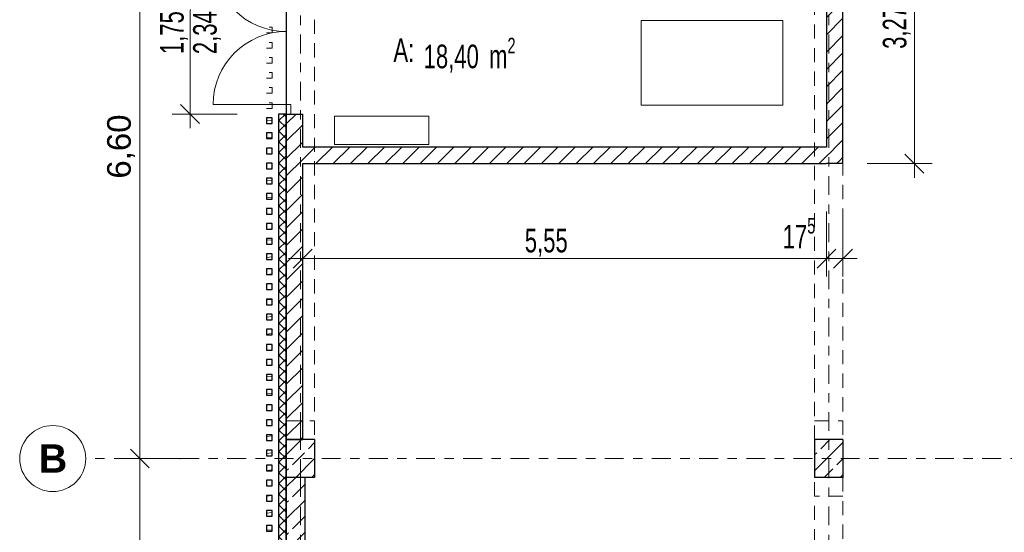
# Model space of a CAD drawing. Header units: metres. Extents: x -3.3 to 34.5, y -5.3 to 16.4.
# Tile 4 of 15: x -3 to 7.5, y 5.8 to 11.3. Entities that reach past the tile are written whole.
import ezdxf

# ---------------------------------------------------------------- set-up
doc = ezdxf.new("R2010")
doc.units = ezdxf.units.M
doc.header["$MEASUREMENT"] = 0
doc.set_wipeout_variables(frame=1)
for name, pattern in [('Achse', [0.4, 0.2, -0.1, 0, -0.1]), ('Raster', [0.4, 0.2, -0.1, 0, -0.1]), ('Untersicht', [0.2, 0.15, -0.05]), ('Wipeout_Contour', [1, 0, -1])]:
    doc.linetypes.add(name, pattern=pattern)
for name, color, linetype in [('Neubau_10 Fassade', 7, 'Continuous'), ('Neubau_10 Stütze', 7, 'Continuous'), ('Neubau_10 Wand Aussen', 7, 'Continuous'), ('Neubau_10 Wand Innen', 7, 'Continuous'), ('Neubau_20 Decke Roh', 7, 'Continuous'), ('Neubau_20 Träger', 7, 'Continuous'), ('Neubau_50 Linien', 7, 'Continuous'), ('Neubau_70 Elt', 7, 'Continuous'), ('Neubau_80 Raum', 7, 'Continuous'), ('Neubau_86 Achsraster', 7, 'Continuous'), ('Neubau_93 1_100 Bemaßung', 7, 'Continuous')]:
    doc.layers.add(name, color=color, linetype=linetype)
doc.styles.add('ERSTELLTER_STIL_1', font='GOTHIC.TTF', dxfattribs={"width": 0.7})
doc.styles.add('ERSTELLTER_STIL_2', font='arial.ttf')
doc.styles.add('ERSTELLTER_STIL_3', font='arialbd.ttf')
doc.dimstyles.new('ERSTELLTER_STIL__1', dxfattribs={"dimtxt": 0.25, "dimasz": 0.190285, "dimexe": 0.18, "dimexo": 0.5, "dimgap": 0, "dimtad": 1, "dimzin": 0, "dimdsep": 46, "dimtxsty": 'ERSTELLTER_STIL_2', "dimblk": 'ARROWHEAD_6', "dimblk1": 'ARROWHEAD_6', "dimblk2": 'ARROWHEAD_6', "dimcen": 0.09, "dimclrd": 7, "dimclre": 7, "dimclrt": 7, "dimazin": 0, "dimtfac": 1, "dimtdec": 4, "dimtmove": 0, "dimatfit": 3, "dimfxl": 1, "dimtolj": 1, "dimtzin": 0, "dimarcsym": 0})
doc.dimstyles.new('ERSTELLTER_STIL__2', dxfattribs={"dimtxt": 0.25, "dimasz": 0.190285, "dimexe": 0.18, "dimexo": 0.5, "dimgap": 0, "dimtad": 1, "dimtih": 1, "dimtoh": 1, "dimzin": 0, "dimdsep": 46, "dimtxsty": 'ERSTELLTER_STIL_2', "dimblk": 'ARROWHEAD_6', "dimblk1": 'ARROWHEAD_6', "dimblk2": 'ARROWHEAD_6', "dimcen": 0.09, "dimclrd": 7, "dimclre": 7, "dimclrt": 7, "dimazin": 0, "dimtfac": 1, "dimtdec": 4, "dimtmove": 0, "dimatfit": 3, "dimfxl": 1, "dimtolj": 1, "dimtzin": 0, "dimarcsym": 0})
doc.dimstyles.new('ERSTELLTER_STIL__3', dxfattribs={"dimtxt": 0.25, "dimasz": 0.190285, "dimexe": 0.18, "dimexo": 0.5, "dimgap": 0, "dimtad": 1, "dimtih": 1, "dimtoh": 1, "dimzin": 0, "dimdsep": 46, "dimtxsty": 'ERSTELLTER_STIL_1', "dimblk": 'ARROWHEAD_6', "dimblk1": 'ARROWHEAD_6', "dimblk2": 'ARROWHEAD_6', "dimcen": 0.09, "dimclrd": 7, "dimclre": 7, "dimclrt": 7, "dimazin": 0, "dimtfac": 1, "dimtdec": 4, "dimtmove": 0, "dimatfit": 3, "dimfxl": 1, "dimtolj": 1, "dimtzin": 0, "dimarcsym": 0})
doc.dimstyles.new('ERSTELLTER_STIL__4', dxfattribs={"dimtxt": 0.25, "dimasz": 0.190285, "dimexe": 0.18, "dimexo": 0.5, "dimgap": 0, "dimtad": 1, "dimzin": 0, "dimdsep": 46, "dimtxsty": 'ERSTELLTER_STIL_1', "dimblk": 'ARROWHEAD_6', "dimblk1": 'ARROWHEAD_6', "dimblk2": 'ARROWHEAD_6', "dimcen": 0.09, "dimclrd": 7, "dimclre": 7, "dimclrt": 7, "dimazin": 0, "dimtfac": 1, "dimtdec": 4, "dimtmove": 0, "dimatfit": 3, "dimfxl": 1, "dimtolj": 1, "dimtzin": 0, "dimarcsym": 0})
doc.dimstyles.new('ERSTELLTER_STIL__5', dxfattribs={"dimtxt": 0.25, "dimasz": 0.190285, "dimexe": 0.18, "dimexo": 0.5, "dimgap": 0, "dimtad": 1, "dimzin": 0, "dimdsep": 46, "dimtxsty": 'ERSTELLTER_STIL_1', "dimblk": 'ARROWHEAD_6', "dimblk1": 'ARROWHEAD_6', "dimblk2": 'ARROWHEAD_6', "dimcen": 0.09, "dimclrd": 7, "dimclre": 7, "dimclrt": 7, "dimazin": 0, "dimtfac": 1, "dimtdec": 4, "dimtmove": 2, "dimatfit": 3, "dimfxl": 1, "dimtolj": 1, "dimtzin": 0, "dimarcsym": 0})
pattern_1 = [(45, (0, 0), (-0.1697056, 0.1697056), []), (45, (-0.08485, 0.08485), (-0.1697056, 0.1697056), [0.18, -0.06])]
pattern_2 = [(45, (0, 0), (-0.0919239, 0.0919239), [])]
pattern_3 = [(5, (0, 0), (-0.007844, 0.0896575), [])]

# ---------------------------------------------------------------- blocks, each defined once
blk = doc.blocks.new('*D1')
at = {"layer": 'Neubau_93 1_100 Bemaßung', "color": 7, "linetype": 'Continuous', "lineweight": 13, "transparency": 16777216}
for p, q in [((-1.601, 13.1), (-1.801, 13.3)), ((-1.701, 13.35), (-1.701, 13.2)), ((-1.889, 13.2), (-1.201, 13.2)), ((-1.601, 6.5), (-1.801, 6.7)), ((-1.889, 6.6), (-1.201, 6.6))]:
    blk.add_line(p, q, dxfattribs=at)
at = {"color": 254, "linetype": 'Wipeout_Contour', "lineweight": 0, "ltscale": 40.38185, "transparency": 16777216}
blk.add_wipeout([(-1.701, 9.516), (-1.701, 10.284), (-2.051, 10.284), (-2.051, 9.516)], dxfattribs=at).dxf.layer = 'Neubau_93 1_100 Bemaßung'
at = {"layer": 'Neubau_93 1_100 Bemaßung', "color": 7, "linetype": 'Continuous', "lineweight": 13, "transparency": 16777216}
blk.add_line((-1.701, 13.2), (-1.701, 6.6), dxfattribs=at)
at = {"layer": 'Neubau_93 1_100 Bemaßung', "color": 7, "lineweight": 13, "transparency": 16777216, "insert": (-1.751, 9.566), "char_height": 0.25, "attachment_point": 7, "rotation": 90, "style": 'ERSTELLTER_STIL_2'}
blk.add_mtext('\\A1;6,60', dxfattribs=at)
blk = doc.blocks.new('ARROWHEAD_6')
at = {"color": 0, "linetype": 'Continuous', "lineweight": 0}
for p, q in [((0, 0), (-1, 0)), ((-0.5, -0.5), (0.5, 0.5))]:
    blk.add_line(p, q, dxfattribs=at)
blk = doc.blocks.new('*D3')
at = {"layer": 'Neubau_93 1_100 Bemaßung', "color": 7, "linetype": 'Continuous', "lineweight": 13, "transparency": 16777216}
for p, q in [((-1.601, 6.5), (-1.801, 6.7)), ((-1.889, 6.6), (-1.201, 6.6)), ((-1.801, 0.1), (-1.601, -0.1)), ((-1.889, 0), (-1.201, 0)), ((-1.701, 0), (-1.701, -0.15))]:
    blk.add_line(p, q, dxfattribs=at)
at = {"color": 254, "linetype": 'Wipeout_Contour', "lineweight": 0, "ltscale": 15.471939, "transparency": 16777216}
blk.add_wipeout([(-1.701, 2.916), (-1.701, 3.684), (-2.051, 3.684), (-2.051, 2.916)], dxfattribs=at).dxf.layer = 'Neubau_93 1_100 Bemaßung'
at = {"layer": 'Neubau_93 1_100 Bemaßung', "color": 7, "linetype": 'Continuous', "lineweight": 13, "transparency": 16777216}
blk.add_line((-1.701, 6.6), (-1.701, 0), dxfattribs=at)
at = {"layer": 'Neubau_93 1_100 Bemaßung', "color": 7, "lineweight": 13, "transparency": 16777216, "insert": (-1.751, 2.966), "char_height": 0.25, "attachment_point": 7, "rotation": 90, "style": 'ERSTELLTER_STIL_2'}
blk.add_mtext('\\A1;6,60', dxfattribs=at)
blk = doc.blocks.new('*D4')
at = {"layer": 'Neubau_93 1_100 Bemaßung', "color": 7, "linetype": 'Continuous', "lineweight": 13, "transparency": 16777216}
for p, q in [((0.1, 15.038), (-0.1, 14.838)), ((0, 14.438), (0, 15.126)), ((5.7, 15.038), (5.5, 14.838)), ((5.6, 14.438), (5.6, 15.126)), ((-0.15, 14.938), (0, 14.938))]:
    blk.add_line(p, q, dxfattribs=at)
at = {"color": 254, "linetype": 'Wipeout_Contour', "lineweight": 0, "ltscale": 61.518519, "transparency": 16777216}
blk.add_wipeout([(2.416, 14.938), (3.184, 14.938), (3.184, 15.288), (2.416, 15.288)], dxfattribs=at).dxf.layer = 'Neubau_93 1_100 Bemaßung'
at = {"layer": 'Neubau_93 1_100 Bemaßung', "color": 7, "linetype": 'Continuous', "lineweight": 13, "transparency": 16777216}
blk.add_line((0, 14.938), (5.6, 14.938), dxfattribs=at)
at = {"layer": 'Neubau_93 1_100 Bemaßung', "color": 7, "lineweight": 13, "transparency": 16777216, "insert": (2.466, 14.988), "char_height": 0.25, "attachment_point": 7, "style": 'ERSTELLTER_STIL_2'}
blk.add_mtext('\\A1;5,60', dxfattribs=at)
blk = doc.blocks.new('*D5')
at = {"layer": 'Neubau_93 1_100 Bemaßung', "color": 7, "linetype": 'Continuous', "lineweight": 13, "transparency": 16777216}
for p, q in [((5.7, 15.038), (5.5, 14.838)), ((5.6, 14.438), (5.6, 15.126)), ((11.3, 15.038), (11.1, 14.838)), ((11.2, 14.438), (11.2, 15.126))]:
    blk.add_line(p, q, dxfattribs=at)
at = {"color": 254, "linetype": 'Wipeout_Contour', "lineweight": 0, "ltscale": 69.177086, "transparency": 16777216}
blk.add_wipeout([(8.016, 14.938), (8.784, 14.938), (8.784, 15.288), (8.016, 15.288)], dxfattribs=at).dxf.layer = 'Neubau_93 1_100 Bemaßung'
at = {"layer": 'Neubau_93 1_100 Bemaßung', "color": 7, "linetype": 'Continuous', "lineweight": 13, "transparency": 16777216}
blk.add_line((5.6, 14.938), (11.2, 14.938), dxfattribs=at)
at = {"layer": 'Neubau_93 1_100 Bemaßung', "color": 7, "lineweight": 13, "transparency": 16777216, "insert": (8.066, 14.988), "char_height": 0.25, "attachment_point": 7, "style": 'ERSTELLTER_STIL_2'}
blk.add_mtext('\\A1;5,60', dxfattribs=at)
blk = doc.blocks.new('*D53')
at = {"layer": 'Neubau_93 1_100 Bemaßung', "color": 7, "linetype": 'Continuous', "lineweight": 13, "transparency": 16777216}
for p, q in [((-0.669, 12), (-1.357, 12)), ((-1.27, 12.1), (-1.069, 11.9)), ((-1.169, 10.25), (-1.169, 12)), ((-1.27, 10.35), (-1.069, 10.15)), ((-0.669, 10.25), (-1.357, 10.25)), ((-1.169, 10.1), (-1.169, 10.25))]:
    blk.add_line(p, q, dxfattribs=at)
at = {"layer": 'Neubau_93 1_100 Bemaßung', "color": 7, "lineweight": 13, "transparency": 16777216, "char_height": 0.25, "attachment_point": 7, "rotation": 90, "style": 'ERSTELLTER_STIL_1'}
for s, insert in [('\\A1;1,75', (-1.19, 10.885)), ('\\A1;2,34', (-0.84, 10.885))]:
    blk.add_mtext(s, dxfattribs=dict(at, insert=insert))
blk = doc.blocks.new('*D57')
at = {"layer": 'Neubau_93 1_100 Bemaßung', "color": 7, "linetype": 'Continuous', "lineweight": 13, "transparency": 16777216}
for p, q in [((0.025, 8.53), (0.025, 9.218)), ((5.575, 8.53), (5.575, 9.218)), ((0.125, 8.818), (-0.075, 8.618)), ((5.475, 8.618), (5.675, 8.818)), ((-0.125, 8.718), (0.025, 8.718)), ((0.025, 8.718), (5.575, 8.718))]:
    blk.add_line(p, q, dxfattribs=at)
at = {"layer": 'Neubau_93 1_100 Bemaßung', "color": 7, "lineweight": 13, "transparency": 16777216, "char_height": 0.25, "attachment_point": 7, "style": 'ERSTELLTER_STIL_1'}
for s, insert in [('\\A1;17{\\H0.66x;\\S5^  ;}', (5.111, 8.753)), ('\\A1;5,55', (2.378, 8.738))]:
    blk.add_mtext(s, dxfattribs=dict(at, insert=insert))
blk = doc.blocks.new('*D58')
at = {"layer": 'Neubau_93 1_100 Bemaßung', "color": 7, "linetype": 'Continuous', "lineweight": 13, "transparency": 16777216}
for p, q in [((5.575, 8.53), (5.575, 9.218)), ((5.75, 8.53), (5.75, 9.218)), ((5.475, 8.618), (5.675, 8.818)), ((5.85, 8.818), (5.65, 8.618)), ((5.575, 8.718), (5.75, 8.718)), ((5.75, 8.718), (5.9, 8.718))]:
    blk.add_line(p, q, dxfattribs=at)
blk = doc.blocks.new('*D59')
at = {"layer": 'Neubau_93 1_100 Bemaßung', "color": 7, "linetype": 'Continuous', "lineweight": 13, "transparency": 16777216}
for p, q in [((6.407, 13.1), (6.607, 12.9)), ((6.695, 13), (6.007, 13)), ((6.507, 9.725), (6.507, 13)), ((6.407, 9.825), (6.607, 9.625)), ((6.695, 9.725), (6.007, 9.725)), ((6.507, 9.575), (6.507, 9.725))]:
    blk.add_line(p, q, dxfattribs=at)
at = {"layer": 'Neubau_93 1_100 Bemaßung', "color": 7, "lineweight": 13, "transparency": 16777216, "char_height": 0.25, "attachment_point": 7, "rotation": 90, "style": 'ERSTELLTER_STIL_1'}
for s, insert in [('\\A1;40', (6.463, 12.626)), ('\\A1;3,27{\\H0.66x;\\S5^  ;}', (6.495, 10.941))]:
    blk.add_mtext(s, dxfattribs=dict(at, insert=insert))

msp = doc.modelspace()

# ---------------------------------------------------------------- hatches: boundary and pattern name
at = {"layer": 'Neubau_10 Fassade', "linetype": 'Continuous', "lineweight": 0, "true_color": 0x000000}
h = msp.add_hatch(dxfattribs=at)
h.set_pattern_fill('DÄMMUNG_HART_1', color=18, style=0, pattern_type=2)
h.set_pattern_definition([(135, (0, 0), (0.05656854, 0.05656854), []), (225, (0, 0), (-0.05656854, 0.05656854), [])])
h.paths.add_polyline_path([(-0.23, -0.2), (-0.15, -0.2), (-0.15, 10.25), (-0.23, 10.25)])
h = msp.add_hatch(dxfattribs=at)
h.set_pattern_fill('HOLZ_VOLLHOLZ_LÄNGSHOLZ', color=18, style=0, pattern_type=2)
h.set_pattern_definition(pattern_3)
h.paths.add_polyline_path([(-0.36, 10.15), (-0.3, 10.15), (-0.3, 10.21), (-0.36, 10.21)])
h = msp.add_hatch(dxfattribs=at)
h.set_pattern_fill('HOLZ_VOLLHOLZ_LÄNGSHOLZ', color=18, style=0, pattern_type=2)
h.set_pattern_definition(pattern_3)
h.paths.add_polyline_path([(-0.36, 9.99), (-0.3, 9.99), (-0.3, 10.05), (-0.36, 10.05)])
h = msp.add_hatch(dxfattribs=at)
h.set_pattern_fill('HOLZ_VOLLHOLZ_LÄNGSHOLZ', color=18, style=0, pattern_type=2)
h.set_pattern_definition(pattern_3)
h.paths.add_polyline_path([(-0.36, 9.83), (-0.3, 9.83), (-0.3, 9.89), (-0.36, 9.89)])
h = msp.add_hatch(dxfattribs=at)
h.set_pattern_fill('HOLZ_VOLLHOLZ_LÄNGSHOLZ', color=18, style=0, pattern_type=2)
h.set_pattern_definition(pattern_3)
h.paths.add_polyline_path([(-0.36, 9.67), (-0.3, 9.67), (-0.3, 9.73), (-0.36, 9.73)])
h = msp.add_hatch(dxfattribs=at)
h.set_pattern_fill('HOLZ_VOLLHOLZ_LÄNGSHOLZ', color=18, style=0, pattern_type=2)
h.set_pattern_definition(pattern_3)
h.paths.add_polyline_path([(-0.36, 9.51), (-0.3, 9.51), (-0.3, 9.57), (-0.36, 9.57)])
h = msp.add_hatch(dxfattribs=at)
h.set_pattern_fill('HOLZ_VOLLHOLZ_LÄNGSHOLZ', color=18, style=0, pattern_type=2)
h.set_pattern_definition(pattern_3)
h.paths.add_polyline_path([(-0.36, 9.35), (-0.3, 9.35), (-0.3, 9.41), (-0.36, 9.41)])
h = msp.add_hatch(dxfattribs=at)
h.set_pattern_fill('HOLZ_VOLLHOLZ_LÄNGSHOLZ', color=18, style=0, pattern_type=2)
h.set_pattern_definition(pattern_3)
h.paths.add_polyline_path([(-0.36, 9.19), (-0.3, 9.19), (-0.3, 9.25), (-0.36, 9.25)])
h = msp.add_hatch(dxfattribs=at)
h.set_pattern_fill('HOLZ_VOLLHOLZ_LÄNGSHOLZ', color=18, style=0, pattern_type=2)
h.set_pattern_definition(pattern_3)
h.paths.add_polyline_path([(-0.36, 9.03), (-0.3, 9.03), (-0.3, 9.09), (-0.36, 9.09)])
h = msp.add_hatch(dxfattribs=at)
h.set_pattern_fill('HOLZ_VOLLHOLZ_LÄNGSHOLZ', color=18, style=0, pattern_type=2)
h.set_pattern_definition(pattern_3)
h.paths.add_polyline_path([(-0.36, 8.87), (-0.3, 8.87), (-0.3, 8.93), (-0.36, 8.93)])
h = msp.add_hatch(dxfattribs=at)
h.set_pattern_fill('HOLZ_VOLLHOLZ_LÄNGSHOLZ', color=18, style=0, pattern_type=2)
h.set_pattern_definition(pattern_3)
h.paths.add_polyline_path([(-0.36, 8.71), (-0.3, 8.71), (-0.3, 8.77), (-0.36, 8.77)])
h = msp.add_hatch(dxfattribs=at)
h.set_pattern_fill('HOLZ_VOLLHOLZ_LÄNGSHOLZ', color=18, style=0, pattern_type=2)
h.set_pattern_definition(pattern_3)
h.paths.add_polyline_path([(-0.36, 8.55), (-0.3, 8.55), (-0.3, 8.61), (-0.36, 8.61)])
h = msp.add_hatch(dxfattribs=at)
h.set_pattern_fill('HOLZ_VOLLHOLZ_LÄNGSHOLZ', color=18, style=0, pattern_type=2)
h.set_pattern_definition(pattern_3)
h.paths.add_polyline_path([(-0.36, 8.39), (-0.3, 8.39), (-0.3, 8.45), (-0.36, 8.45)])
h = msp.add_hatch(dxfattribs=at)
h.set_pattern_fill('HOLZ_VOLLHOLZ_LÄNGSHOLZ', color=18, style=0, pattern_type=2)
h.set_pattern_definition(pattern_3)
h.paths.add_polyline_path([(-0.36, 8.23), (-0.3, 8.23), (-0.3, 8.29), (-0.36, 8.29)])
h = msp.add_hatch(dxfattribs=at)
h.set_pattern_fill('HOLZ_VOLLHOLZ_LÄNGSHOLZ', color=18, style=0, pattern_type=2)
h.set_pattern_definition(pattern_3)
h.paths.add_polyline_path([(-0.36, 8.07), (-0.3, 8.07), (-0.3, 8.13), (-0.36, 8.13)])
h = msp.add_hatch(dxfattribs=at)
h.set_pattern_fill('HOLZ_VOLLHOLZ_LÄNGSHOLZ', color=18, style=0, pattern_type=2)
h.set_pattern_definition(pattern_3)
h.paths.add_polyline_path([(-0.36, 7.91), (-0.3, 7.91), (-0.3, 7.97), (-0.36, 7.97)])
h = msp.add_hatch(dxfattribs=at)
h.set_pattern_fill('HOLZ_VOLLHOLZ_LÄNGSHOLZ', color=18, style=0, pattern_type=2)
h.set_pattern_definition(pattern_3)
h.paths.add_polyline_path([(-0.36, 7.75), (-0.3, 7.75), (-0.3, 7.81), (-0.36, 7.81)])
h = msp.add_hatch(dxfattribs=at)
h.set_pattern_fill('HOLZ_VOLLHOLZ_LÄNGSHOLZ', color=18, style=0, pattern_type=2)
h.set_pattern_definition(pattern_3)
h.paths.add_polyline_path([(-0.36, 7.59), (-0.3, 7.59), (-0.3, 7.65), (-0.36, 7.65)])
h = msp.add_hatch(dxfattribs=at)
h.set_pattern_fill('HOLZ_VOLLHOLZ_LÄNGSHOLZ', color=18, style=0, pattern_type=2)
h.set_pattern_definition(pattern_3)
h.paths.add_polyline_path([(-0.36, 7.43), (-0.3, 7.43), (-0.3, 7.49), (-0.36, 7.49)])
h = msp.add_hatch(dxfattribs=at)
h.set_pattern_fill('HOLZ_VOLLHOLZ_LÄNGSHOLZ', color=18, style=0, pattern_type=2)
h.set_pattern_definition(pattern_3)
h.paths.add_polyline_path([(-0.36, 7.27), (-0.3, 7.27), (-0.3, 7.33), (-0.36, 7.33)])
h = msp.add_hatch(dxfattribs=at)
h.set_pattern_fill('HOLZ_VOLLHOLZ_LÄNGSHOLZ', color=18, style=0, pattern_type=2)
h.set_pattern_definition(pattern_3)
h.paths.add_polyline_path([(-0.36, 7.11), (-0.3, 7.11), (-0.3, 7.17), (-0.36, 7.17)])
h = msp.add_hatch(dxfattribs=at)
h.set_pattern_fill('HOLZ_VOLLHOLZ_LÄNGSHOLZ', color=18, style=0, pattern_type=2)
h.set_pattern_definition(pattern_3)
h.paths.add_polyline_path([(-0.36, 6.95), (-0.3, 6.95), (-0.3, 7.01), (-0.36, 7.01)])
h = msp.add_hatch(dxfattribs=at)
h.set_pattern_fill('HOLZ_VOLLHOLZ_LÄNGSHOLZ', color=18, style=0, pattern_type=2)
h.set_pattern_definition(pattern_3)
h.paths.add_polyline_path([(-0.36, 6.79), (-0.3, 6.79), (-0.3, 6.85), (-0.36, 6.85)])
h = msp.add_hatch(dxfattribs=at)
h.set_pattern_fill('HOLZ_VOLLHOLZ_LÄNGSHOLZ', color=18, style=0, pattern_type=2)
h.set_pattern_definition(pattern_3)
h.paths.add_polyline_path([(-0.36, 6.63), (-0.3, 6.63), (-0.3, 6.69), (-0.36, 6.69)])
h = msp.add_hatch(dxfattribs=at)
h.set_pattern_fill('HOLZ_VOLLHOLZ_LÄNGSHOLZ', color=18, style=0, pattern_type=2)
h.set_pattern_definition(pattern_3)
h.paths.add_polyline_path([(-0.36, 6.47), (-0.3, 6.47), (-0.3, 6.53), (-0.36, 6.53)])
h = msp.add_hatch(dxfattribs=at)
h.set_pattern_fill('HOLZ_VOLLHOLZ_LÄNGSHOLZ', color=18, style=0, pattern_type=2)
h.set_pattern_definition(pattern_3)
h.paths.add_polyline_path([(-0.36, 6.31), (-0.3, 6.31), (-0.3, 6.37), (-0.36, 6.37)])
h = msp.add_hatch(dxfattribs=at)
h.set_pattern_fill('HOLZ_VOLLHOLZ_LÄNGSHOLZ', color=18, style=0, pattern_type=2)
h.set_pattern_definition(pattern_3)
h.paths.add_polyline_path([(-0.36, 6.15), (-0.3, 6.15), (-0.3, 6.21), (-0.36, 6.21)])
h = msp.add_hatch(dxfattribs=at)
h.set_pattern_fill('HOLZ_VOLLHOLZ_LÄNGSHOLZ', color=18, style=0, pattern_type=2)
h.set_pattern_definition(pattern_3)
h.paths.add_polyline_path([(-0.36, 5.99), (-0.3, 5.99), (-0.3, 6.05), (-0.36, 6.05)])
h = msp.add_hatch(dxfattribs=at)
h.set_pattern_fill('HOLZ_VOLLHOLZ_LÄNGSHOLZ', color=18, style=0, pattern_type=2)
h.set_pattern_definition(pattern_3)
h.paths.add_polyline_path([(-0.36, 5.83), (-0.3, 5.83), (-0.3, 5.89), (-0.36, 5.89)])
at = {"layer": 'Neubau_10 Stütze', "linetype": 'Continuous', "lineweight": 0, "true_color": 0x000000}
h = msp.add_hatch(dxfattribs=at)
h.set_pattern_fill('BETON_STAHLBETON', color=18, style=0, pattern_type=2)
h.set_pattern_definition(pattern_1)
h.paths.add_polyline_path([(0.15, 6.4), (0.15, 6.8), (-0.15, 6.8), (-0.15, 6.4)])
h = msp.add_hatch(dxfattribs=at)
h.set_pattern_fill('BETON_STAHLBETON', color=18, style=0, pattern_type=2)
h.set_pattern_definition(pattern_1)
h.paths.add_polyline_path([(5.75, 6.4), (5.75, 6.8), (5.45, 6.8), (5.45, 6.4)])
at = {"layer": 'Neubau_10 Wand Aussen', "linetype": 'Continuous', "lineweight": 0, "true_color": 0x000000}
h = msp.add_hatch(dxfattribs=at)
h.set_pattern_fill('MW_KALKSANDSTEIN', color=18, style=0, pattern_type=2)
h.set_pattern_definition(pattern_2)
h.paths.add_polyline_path([(-0.15, 6.8), (0.025, 6.8), (0.025, 10.25), (-0.15, 10.25)])
h = msp.add_hatch(dxfattribs=at)
h.set_pattern_fill('BETON_STAHLBETON', color=18, style=0, pattern_type=2)
h.set_pattern_definition(pattern_1)
h.paths.add_polyline_path([(0.05, 0.2), (0.05, 6.4), (-0.15, 6.4), (-0.15, 0.2)])
at = {"layer": 'Neubau_10 Wand Innen', "linetype": 'Continuous', "lineweight": 0, "true_color": 0x000000}
h = msp.add_hatch(dxfattribs=at)
h.set_pattern_fill('MW_KALKSANDSTEIN', color=18, style=0, pattern_type=2)
h.set_pattern_definition(pattern_2)
h.paths.add_polyline_path([(5.75, 9.9), (5.75, 13), (5.575, 13), (5.575, 9.9)])
h = msp.add_hatch(dxfattribs=at)
h.set_pattern_fill('MW_KALKSANDSTEIN', color=18, style=0, pattern_type=2)
h.set_pattern_definition(pattern_2)
h.paths.add_polyline_path([(5.575, 9.9), (0.025, 9.9), (0.025, 9.725), (5.575, 9.725)])
h = msp.add_hatch(dxfattribs=at)
h.set_pattern_fill('MW_KALKSANDSTEIN', color=18, style=0, pattern_type=2)
h.set_pattern_definition(pattern_2)
h.paths.add_polyline_path([(5.575, 9.725), (5.75, 9.725), (5.575, 9.9)])
h = msp.add_hatch(dxfattribs=at)
h.set_pattern_fill('MW_KALKSANDSTEIN', color=18, style=0, pattern_type=2)
h.set_pattern_definition(pattern_2)
h.paths.add_polyline_path([(5.575, 9.9), (5.75, 9.725), (5.75, 9.9)])

# ---------------------------------------------------------------- linework, layer by layer
at = {"layer": 'Neubau_10 Fassade', "color": 7, "linetype": 'Continuous', "lineweight": 25}
msp.add_line((-0.15, 10.25), (-0.23, 10.25), dxfattribs=at)
msp.add_line((-0.15, 10.25), (-0.23, 10.25), dxfattribs=at)
at = {"layer": 'Neubau_10 Fassade', "color": 7, "linetype": 'Untersicht', "lineweight": 18, "flags": 128}
for points in [[(-0.36, 11.11), (-0.3, 11.11), (-0.3, 11.17), (-0.36, 11.17)], [(-0.36, 10.95), (-0.3, 10.95), (-0.3, 11.01), (-0.36, 11.01)], [(-0.36, 10.79), (-0.3, 10.79), (-0.3, 10.85), (-0.36, 10.85)], [(-0.36, 10.63), (-0.3, 10.63), (-0.3, 10.69), (-0.36, 10.69)], [(-0.36, 10.47), (-0.3, 10.47), (-0.3, 10.53), (-0.36, 10.53)], [(-0.36, 10.31), (-0.3, 10.31), (-0.3, 10.37), (-0.36, 10.37)]]:
    msp.add_lwpolyline(points, close=True, dxfattribs=at)
at = {"layer": 'Neubau_10 Fassade', "color": 7, "linetype": 'Continuous', "lineweight": 25, "flags": 128}
for points in [[(-0.23, 10.25), (-0.23, -0.28)], [(-0.15, -0.2), (-0.15, 10.25)]]:
    msp.add_lwpolyline(points, dxfattribs=at)
for points in [[(-0.36, 10.15), (-0.3, 10.15), (-0.3, 10.21), (-0.36, 10.21)], [(-0.36, 9.99), (-0.3, 9.99), (-0.3, 10.05), (-0.36, 10.05)], [(-0.36, 9.83), (-0.3, 9.83), (-0.3, 9.89), (-0.36, 9.89)], [(-0.36, 9.67), (-0.3, 9.67), (-0.3, 9.73), (-0.36, 9.73)], [(-0.36, 9.51), (-0.3, 9.51), (-0.3, 9.57), (-0.36, 9.57)], [(-0.36, 9.35), (-0.3, 9.35), (-0.3, 9.41), (-0.36, 9.41)], [(-0.36, 9.19), (-0.3, 9.19), (-0.3, 9.25), (-0.36, 9.25)], [(-0.36, 9.03), (-0.3, 9.03), (-0.3, 9.09), (-0.36, 9.09)], [(-0.36, 8.87), (-0.3, 8.87), (-0.3, 8.93), (-0.36, 8.93)], [(-0.36, 8.71), (-0.3, 8.71), (-0.3, 8.77), (-0.36, 8.77)], [(-0.36, 8.55), (-0.3, 8.55), (-0.3, 8.61), (-0.36, 8.61)], [(-0.36, 8.39), (-0.3, 8.39), (-0.3, 8.45), (-0.36, 8.45)], [(-0.36, 8.23), (-0.3, 8.23), (-0.3, 8.29), (-0.36, 8.29)], [(-0.36, 8.07), (-0.3, 8.07), (-0.3, 8.13), (-0.36, 8.13)], [(-0.36, 7.91), (-0.3, 7.91), (-0.3, 7.97), (-0.36, 7.97)], [(-0.36, 7.75), (-0.3, 7.75), (-0.3, 7.81), (-0.36, 7.81)], [(-0.36, 7.59), (-0.3, 7.59), (-0.3, 7.65), (-0.36, 7.65)], [(-0.36, 7.43), (-0.3, 7.43), (-0.3, 7.49), (-0.36, 7.49)], [(-0.36, 7.27), (-0.3, 7.27), (-0.3, 7.33), (-0.36, 7.33)], [(-0.36, 7.11), (-0.3, 7.11), (-0.3, 7.17), (-0.36, 7.17)], [(-0.36, 6.95), (-0.3, 6.95), (-0.3, 7.01), (-0.36, 7.01)], [(-0.36, 6.79), (-0.3, 6.79), (-0.3, 6.85), (-0.36, 6.85)], [(-0.36, 6.63), (-0.3, 6.63), (-0.3, 6.69), (-0.36, 6.69)], [(-0.36, 6.47), (-0.3, 6.47), (-0.3, 6.53), (-0.36, 6.53)], [(-0.36, 6.31), (-0.3, 6.31), (-0.3, 6.37), (-0.36, 6.37)], [(-0.36, 6.15), (-0.3, 6.15), (-0.3, 6.21), (-0.36, 6.21)], [(-0.36, 5.99), (-0.3, 5.99), (-0.3, 6.05), (-0.36, 6.05)], [(-0.36, 5.83), (-0.3, 5.83), (-0.3, 5.89), (-0.36, 5.89)]]:
    msp.add_lwpolyline(points, close=True, dxfattribs=at)
at = {"layer": 'Neubau_10 Stütze', "color": 7, "linetype": 'Continuous', "lineweight": 25}
for p, q in [((-0.15, 6.8), (-0.15, 6.4)), ((0.15, 6.8), (-0.15, 6.8)), ((0.15, 6.8), (0.15, 6.4)), ((5.75, 6.8), (5.45, 6.8)), ((5.45, 6.8), (5.45, 6.4)), ((5.75, 6.8), (5.75, 6.4)), ((0.15, 6.4), (-0.15, 6.4)), ((5.75, 6.4), (5.45, 6.4))]:
    msp.add_line(p, q, dxfattribs=at)
at = {"layer": 'Neubau_10 Stütze', "color": 7, "linetype": 'Untersicht', "lineweight": 18, "flags": 128}
for points in [[(-0.15, 6.8), (-0.15, 7)], [(-0.15, 7), (0.15, 7)], [(0.15, 7), (0.15, 6.8)], [(5.45, 6.8), (5.45, 7)], [(5.45, 7), (5.75, 7)], [(5.75, 7), (5.75, 6.8)], [(-0.15, 6.8), (-0.15, 6.4)], [(0.15, 6.8), (-0.15, 6.8)], [(0.15, 6.4), (0.15, 6.8)], [(5.45, 6.8), (5.45, 6.4)], [(5.75, 6.8), (5.45, 6.8)], [(5.75, 6.4), (5.75, 6.8)], [(-0.15, 6.4), (0.15, 6.4)], [(5.45, 6.2), (5.45, 6.4)], [(5.45, 6.4), (5.75, 6.4)], [(5.75, 6.4), (5.75, 6.2)], [(5.75, 6.2), (5.45, 6.2)]]:
    msp.add_lwpolyline(points, dxfattribs=at)
at = {"layer": 'Neubau_10 Wand Aussen', "color": 7, "linetype": 'Continuous', "lineweight": 18}
for p, q in [((-0.15, 10.35), (-0.925, 10.35)), ((-0.1, 10.35), (-0.15, 10.35)), ((-0.15, 10.35), (-0.15, 10.25)), ((-0.1, 10.25), (-0.1, 10.35)), ((-0.15, 10.25), (-0.1, 10.25))]:
    msp.add_line(p, q, dxfattribs=at)
at = {"layer": 'Neubau_10 Wand Aussen', "color": 7, "linetype": 'Continuous', "lineweight": 25}
for p, q in [((-0.15, 10.25), (-0.1, 10.25)), ((-0.15, 10.25), (-0.1, 10.25)), ((-0.15, 10.25), (-0.1, 10.25)), ((-0.1, 10.25), (0.025, 10.25)), ((-0.1, 10.25), (0.025, 10.25))]:
    msp.add_line(p, q, dxfattribs=at)
at = {"layer": 'Neubau_10 Wand Aussen', "color": 7, "linetype": 'Continuous', "lineweight": 25, "flags": 128}
for points in [[(-0.15, 10.25), (-0.15, 6.8)], [(0.025, 9.9), (0.025, 10.25)], [(0.025, 6.8), (0.025, 9.725)], [(-0.15, 6.8), (0.025, 6.8)], [(0.05, 6.4), (-0.15, 6.4)], [(-0.15, 6.4), (-0.15, 0.2)], [(0.05, 0.2), (0.05, 6.4)]]:
    msp.add_lwpolyline(points, dxfattribs=at)
at = {"layer": 'Neubau_10 Wand Aussen', "color": 7, "linetype": 'Continuous', "lineweight": 13}
for centre, start, end in [((-0.15, 11.9), 180, 270), ((-0.15, 10.35), 90, 180)]:
    msp.add_arc(centre, 0.775, start, end, dxfattribs=at)
at = {"layer": 'Neubau_10 Wand Innen', "color": 7, "linetype": 'Continuous', "lineweight": 25, "flags": 128}
for points in [[(5.575, 13), (5.575, 9.9)], [(5.75, 9.725), (5.75, 13)], [(5.575, 9.9), (0.025, 9.9)], [(0.025, 9.725), (5.575, 9.725)], [(5.75, 9.725), (5.575, 9.725)]]:
    msp.add_lwpolyline(points, dxfattribs=at)
at = {"layer": 'Neubau_20 Decke Roh', "color": 7, "linetype": 'Continuous', "lineweight": 25, "flags": 128}
msp.add_lwpolyline([(-0.15, -0.2), (29.95, -0.2), (29.95, 13.4), (-0.15, 13.4)], close=True, dxfattribs=at)
at = {"layer": 'Neubau_20 Träger', "color": 7, "linetype": 'Achse', "lineweight": 13}
for p, q in [((0, 6.8), (0, 7)), ((0, 6.2), (0, 6.4))]:
    msp.add_line(p, q, dxfattribs=at)
at = {"layer": 'Neubau_20 Träger', "color": 7, "linetype": 'Untersicht', "lineweight": 13, "flags": 128}
for points in [[(-0.15, 6.8), (-0.15, 13)], [(0.15, 13), (0.15, 6.8)], [(5.45, 6.8), (5.45, 13)], [(5.75, 13), (5.75, 6.8)], [(0.15, 6.8), (-0.15, 6.8)], [(5.75, 6.8), (5.45, 6.8)], [(5.45, 0.2), (5.45, 6.4)], [(5.45, 6.4), (5.75, 6.4)], [(5.75, 6.4), (5.75, 0.2)]]:
    msp.add_lwpolyline(points, dxfattribs=at)
at = {"layer": 'Neubau_50 Linien', "color": 7, "linetype": 'Continuous', "lineweight": 18}
msp.add_line((-1.701, 13.2), (-1.701, 9.9), dxfattribs=at)
msp.add_line((-1.701, 13.2), (-1.701, 9.9), dxfattribs=at)
at = {"layer": 'Neubau_70 Elt', "color": 7, "linetype": 'Continuous', "lineweight": 13}
for p, q in [((3.613, 11.243), (3.613, 10.343)), ((5.113, 11.243), (3.613, 11.243)), ((5.113, 11.243), (5.113, 10.343)), ((5.113, 10.343), (3.613, 10.343)), ((0.361, 10.227), (0.361, 9.927)), ((1.361, 10.227), (0.361, 10.227)), ((1.361, 10.227), (1.361, 9.927)), ((1.361, 9.927), (0.361, 9.927))]:
    msp.add_line(p, q, dxfattribs=at)
at = {"layer": 'Neubau_70 Elt', "color": 7, "linetype": 'Untersicht', "lineweight": 18, "flags": 128}
for points in [[(3.613, 10.343), (3.613, 11.243)], [(3.613, 11.243), (5.113, 11.243)], [(5.113, 11.243), (5.113, 10.343)], [(5.113, 10.343), (3.613, 10.343)], [(0.361, 10.227), (1.361, 10.227)], [(0.361, 9.927), (0.361, 10.227)], [(1.361, 10.227), (1.361, 9.927)], [(1.361, 9.927), (0.361, 9.927)]]:
    msp.add_lwpolyline(points, dxfattribs=at)
at = {"layer": 'Neubau_86 Achsraster', "color": 7, "linetype": 'Raster', "lineweight": 13}
for p, q in [((0, 14.593), (0, -3.607)), ((5.6, 14.593), (5.6, -3.607)), ((-1.274, 6.6), (-2.274, 6.6)), ((-1.274, 6.6), (33.526, 6.6))]:
    msp.add_line(p, q, dxfattribs=at)
at = {"layer": 'Neubau_86 Achsraster', "color": 7, "linetype": 'Continuous', "lineweight": 13, "flags": 128}
msp.add_lwpolyline([(-2.274, 6.6, 1), (-2.974, 6.6, 1)], format="xyb", close=True, dxfattribs=at)
at = {"layer": 'Neubau_86 Achsraster', "color": 7, "linetype": 'Raster', "lineweight": 13}
msp.add_point((-1.274, 6.6), dxfattribs=at)
msp.add_point((-1.274, 6.6), dxfattribs=at)

# ---------------------------------------------------------------- texts
at = {"layer": 'Neubau_80 Raum', "color": 7, "lineweight": 13, "char_height": 0.25, "attachment_point": 1, "style": 'ERSTELLTER_STIL_1'}
for s, insert in [('\\A1;\\pt0,0.1;18,40{\\H0.66x;\\S^  ;} m{\\H0.66x;\\S2^  ;}', (1.306, 11.059)), ('\\A1;\\pt0;A: ', (0.986, 11.052))]:
    msp.add_mtext(s, dxfattribs=dict(at, insert=insert))
at = {"layer": 'Neubau_86 Achsraster', "color": 7, "lineweight": 13, "insert": (-2.773, 6.75), "char_height": 0.3, "attachment_point": 1, "style": 'ERSTELLTER_STIL_3'}
msp.add_mtext('\\A1;\\pt0;B', dxfattribs=at)

# ---------------------------------------------------------------- next in the draw order: dimensions: what is measured, and where the dimension line sits
at = {"layer": 'Neubau_93 1_100 Bemaßung', "color": 7, "linetype": 'Continuous', "lineweight": 13}
dim = msp.add_linear_dim(base=(5.6, 14.938), p1=(0, -3.607), p2=(5.6, -3.607), dimstyle='ERSTELLTER_STIL__2', dxfattribs=at)
dim.commit()
dim.dimension.update_dxf_attribs({"geometry": '*D4', "text_midpoint": (2.79, 15.113), "dimtype": 160})
dim = msp.add_linear_dim(base=(-1.701, 6.6), p1=(-1.274, 13.2), p2=(-1.274, 6.6), angle=270, dimstyle='ERSTELLTER_STIL__1', dxfattribs=at)
dim.commit()
dim.dimension.update_dxf_attribs({"geometry": '*D1', "text_midpoint": (-1.876, 9.89), "dimtype": 160, "text_rotation": 90})

# ---------------------------------------------------------------- next in the draw order: dimensions: what is measured, and where the dimension line sits
dim = msp.add_linear_dim(base=(11.2, 14.938), p1=(5.6, -3.607), p2=(11.2, -3.607), dimstyle='ERSTELLTER_STIL__2', dxfattribs=at)
dim.commit()
dim.dimension.update_dxf_attribs({"geometry": '*D5', "text_midpoint": (8.39, 15.113), "dimtype": 160})
for base, p1, p2, angle, dimstyle, picture, middle in [((-1.169, 12), (-0.15, 10.25), (-0.15, 12), 90, 'ERSTELLTER_STIL__4', '*D53', (-1.344, 11.209)), ((-1.701, 0), (-1.274, 6.6), (-1.274, 0), 270, 'ERSTELLTER_STIL__1', '*D3', (-1.876, 3.29))]:
    dim = msp.add_linear_dim(base=base, p1=p1, p2=p2, angle=angle, dimstyle=dimstyle, dxfattribs=at)
    dim.commit()
    dim.dimension.update_dxf_attribs({"geometry": picture, "text_midpoint": middle, "dimtype": 160, "text_rotation": 90})

# ---------------------------------------------------------------- next in the draw order: dimensions: what is measured, and where the dimension line sits
dim = msp.add_linear_dim(base=(6.506996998, 13), p1=(5.75, 9.725), p2=(5.75, 13), angle=90, dimstyle='ERSTELLTER_STIL__5', dxfattribs=at)
dim.commit()
dim.dimension.update_dxf_attribs({"geometry": '*D59', "text_midpoint": (6.331996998, 11.601030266), "dimtype": 160, "text_rotation": 90})
for base, p1, p2, picture, middle in [((5.575, 8.718), (0.025, 9.725), (5.575, 9.9), '*D57', (2.702, 8.893)), ((5.75, 8.717883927), (5.575, 9.9), (5.75, 9.725), '*D58', (5.637470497, 8.892883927))]:
    dim = msp.add_linear_dim(base=base, p1=p1, p2=p2, dimstyle='ERSTELLTER_STIL__3', dxfattribs=at)
    dim.commit()
    dim.dimension.update_dxf_attribs({"geometry": picture, "text_midpoint": middle, "dimtype": 160})

doc.saveas('drawing.dxf')
